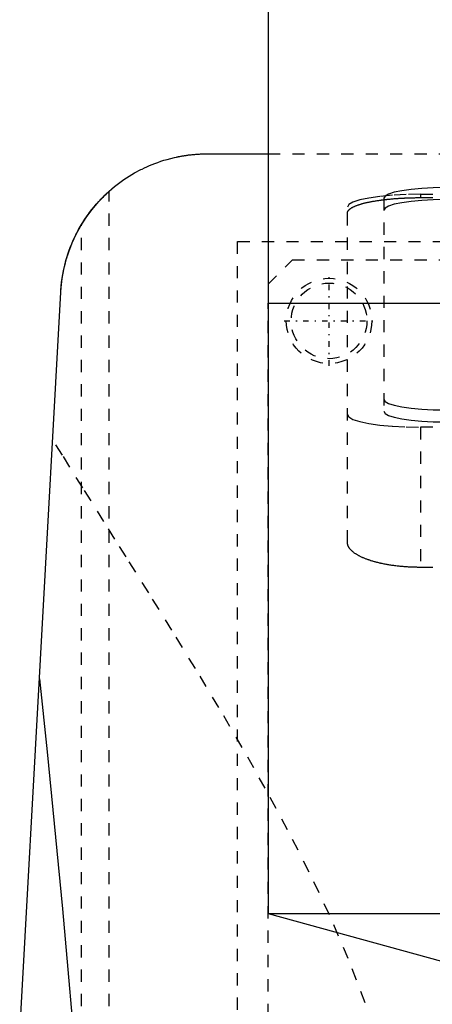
# Model space of a CAD drawing. Extents: x -125 to 125, y -123 to 443.
# Tile 5 of 9: x -65 to -32, y 249 to 330. Entities that reach past the tile are written whole.
import ezdxf

# ---------------------------------------------------------------- set-up
doc = ezdxf.new("R2010")
doc.units = 0
doc.linetypes.add('CENTER', pattern=[1.5, 0.45, -0.5, 0.05, -0.5])
doc.linetypes.add('DASHED', pattern=[2, 1, -1])
for name, color, linetype in [('AM_0', 7, 'CONTINUOUS'), ('AM_3', 7, 'DASHED'), ('AM_7', 7, 'CENTER')]:
    doc.layers.add(name, color=color, linetype=linetype)

msp = doc.modelspace()

# ---------------------------------------------------------------- linework, layer by layer
at = {"layer": 'AM_0', "color": 7, "linetype": 'CONTINUOUS'}
for p, q in [((-45, 356.3), (-45, 306.25)), ((-50, 318.5), (-45, 318.5)), ((-72.484, 116.6), (-61.982, 307.16)), ((-45, 306.25), (-45, 256.2)), ((-45, 306.25), (45, 306.25)), ((-45, 306.25), (0, 306.25)), ((-45, 256.2), (-22.5, 250)), ((-45, 256.2), (45, 256.2))]:
    msp.add_line(p, q, dxfattribs=at)
for points in [[(-61.982, 307.16, 0), (-61.956, 307.528, 0), (-61.869, 308.267, 0), (-61.735, 309.006, 0), (-61.651, 309.374, 0), (-61.554, 309.742, 0), (-61.323, 310.472, 0), (-61.044, 311.194, 0), (-60.714, 311.905, 0), (-60.332, 312.603, 0), (-59.898, 313.284, 0), (-59.661, 313.618, 0), (-59.409, 313.948, 0), (-58.862, 314.592, 0), (-58.251, 315.214, 0), (-57.568, 315.812, 0), (-56.802, 316.386, 0), (-55.928, 316.933, 0), (-55.412, 317.21, 0), (-55.319, 317.257, 0), (-55.126, 317.35, 0), (-54.925, 317.443, 0), (-54.822, 317.489, 0), (-54.716, 317.534, 0), (-54.498, 317.625, 0), (-54.271, 317.714, 0), (-54.033, 317.802, 0), (-53.786, 317.887, 0), (-53.528, 317.97, 0), (-53.394, 318.01, 0), (-53.257, 318.049, 0), (-52.973, 318.126, 0), (-52.673, 318.198, 0), (-52.49, 318.239, 0), (-52.437, 318.25, 0), (-52.383, 318.261, 0), (-52.355, 318.267, 0), (-52.327, 318.272, 0), (-52.271, 318.283, 0), (-52.213, 318.294, 0), (-52.154, 318.305, 0), (-52.094, 318.316, 0), (-52.032, 318.327, 0), (-52.001, 318.332, 0), (-51.97, 318.337, 0), (-51.906, 318.348, 0), (-51.841, 318.358, 0), (-51.775, 318.368, 0), (-51.708, 318.378, 0), (-51.641, 318.387, 0), (-51.606, 318.392, 0), (-51.572, 318.397, 0), (-51.502, 318.406, 0), (-51.431, 318.414, 0), (-51.395, 318.419, 0), (-51.359, 318.423, 0), (-51.287, 318.431, 0), (-51.213, 318.438, 0), (-51.176, 318.442, 0), (-51.139, 318.446, 0), (-51.064, 318.453, 0), (-50.988, 318.459, 0), (-50.912, 318.465, 0), (-50.835, 318.471, 0), (-50.757, 318.476, 0), (-50.718, 318.479, 0), (-50.679, 318.481, 0), (-50.6, 318.485, 0), (-50.521, 318.489, 0), (-50.441, 318.492, 0), (-50.362, 318.495, 0), (-50.281, 318.497, 0), (-50.241, 318.498, 0), (-50.201, 318.498, 0), (-50.121, 318.499, 0), (-50.04, 318.5, 0), (-50, 318.5, 0)], [(-60.267, 312.713, 0), (-60.178, 312.857, 0), (-59.993, 313.143, 0), (-59.802, 313.422, 0), (-59.706, 313.557, 0), (-59.609, 313.688, 0), (-59.419, 313.935, 0), (-59.237, 314.16, 0), (-59.067, 314.36, 0), (-58.91, 314.538, 0), (-58.759, 314.702, 0), (-58.687, 314.779, 0), (-58.617, 314.852, 0), (-58.485, 314.986, 0), (-58.366, 315.103, 0), (-58.263, 315.202, 0), (-58.175, 315.284, 0), (-58.105, 315.349, 0), (-58.077, 315.375, 0), (-58.053, 315.397, 0), (-58.019, 315.427, 0), (-58.002, 315.442, 0), (-58, 315.444, 0)], [(-61.982, 307.16, 0), (-61.972, 307.323, 0), (-61.945, 307.648, 0), (-61.909, 307.972, 0), (-61.888, 308.134, 0), (-61.865, 308.295, 0), (-61.812, 308.617, 0), (-61.75, 308.937, 0), (-61.679, 309.255, 0), (-61.6, 309.572, 0), (-61.512, 309.886, 0), (-61.465, 310.042, 0), (-61.416, 310.197, 0), (-61.312, 310.506, 0), (-61.199, 310.812, 0), (-61.077, 311.115, 0), (-60.948, 311.414, 0), (-60.81, 311.709, 0), (-60.738, 311.856, 0), (-60.665, 312.001, 0), (-60.511, 312.289, 0), (-60.35, 312.572, 0), (-60.267, 312.713, 0)], [(-63.73, 275.445, 0), (-63.093, 269.445, 0), (-61.836, 256.583, 0), (-60.603, 242.589, 0), (-59.995, 235.173, 0)]]:
    msp.add_polyline3d(points, dxfattribs=at)
at = {"layer": 'AM_3', "color": 6, "linetype": 'DASHED'}
for p, q in [((-45, 318.5), (45, 318.5)), ((-58, 116.6), (-58, 315.444)), ((-32.5, 315.182), (-32.5, 314.91)), ((-32.5, 315.182), (32.5, 315.182)), ((-38.5, 286.634), (-38.5, 314.14)), ((-35.5, 314.865), (-35.5, 297.383)), ((-32.5, 314.91), (32.5, 314.91)), ((-60.267, 116.6), (-60.267, 312.713)), ((-47.497, 311.3), (47.497, 311.3)), ((-47.497, 218.3), (-47.497, 311.3)), ((-45, 307.8), (-43, 309.8)), ((-43, 309.8), (44, 309.8)), ((-45, 221.8), (-45, 306.25)), ((-32.5, 296.081), (-32.5, 284.586)), ((32.5, 296.081), (-32.5, 296.081)), ((32.5, 284.586), (-32.5, 284.586))]:
    msp.add_line(p, q, dxfattribs=at)
for points in [[(-32.5, 315.182), (-33.671, 315.162), (-34.796, 315.103), (-35.833, 315.007), (-36.743, 314.877), (-37.489, 314.719), (-38.043, 314.539), (-38.385, 314.344), (-38.5, 314.14)], [(-30.5, 315.733), (-31.475, 315.716), (-32.413, 315.667), (-33.278, 315.587), (-34.036, 315.479), (-34.657, 315.347), (-35.119, 315.197), (-35.404, 315.034), (-35.5, 314.865)], [(-30.5, 314.748), (-31.475, 314.732), (-32.413, 314.682), (-33.278, 314.602), (-34.036, 314.494), (-34.657, 314.362), (-35.119, 314.212), (-35.404, 314.049), (-35.5, 313.88)], [(-35.5, 298.368), (-35.404, 298.199), (-35.119, 298.036), (-34.657, 297.886), (-34.036, 297.754), (-33.278, 297.646), (-32.413, 297.566), (-31.475, 297.517), (-30.5, 297.5)], [(-35.5, 297.383), (-35.404, 297.214), (-35.119, 297.051), (-34.657, 296.901), (-34.036, 296.769), (-33.278, 296.662), (-32.413, 296.581), (-31.475, 296.532), (-30.5, 296.515)], [(-38.5, 297.123), (-38.385, 296.92), (-38.043, 296.724), (-37.489, 296.544), (-36.743, 296.386), (-35.833, 296.257), (-34.796, 296.16), (-33.671, 296.101), (-32.5, 296.081)]]:
    msp.add_lwpolyline(points, dxfattribs=at)
for points in [[(-38.5, 313.644, 0), (-38.5, 313.653, 0), (-38.499, 313.671, 0), (-38.496, 313.689, 0), (-38.495, 313.699, 0), (-38.493, 313.708, 0), (-38.488, 313.726, 0), (-38.482, 313.744, 0), (-38.475, 313.762, 0), (-38.466, 313.781, 0), (-38.456, 313.799, 0), (-38.451, 313.808, 0), (-38.445, 313.818, 0), (-38.433, 313.836, 0), (-38.419, 313.854, 0), (-38.404, 313.873, 0), (-38.388, 313.891, 0), (-38.371, 313.909, 0), (-38.361, 313.919, 0), (-38.352, 313.928, 0), (-38.332, 313.946, 0), (-38.31, 313.964, 0), (-38.299, 313.973, 0), (-38.288, 313.982, 0), (-38.264, 314, 0), (-38.238, 314.018, 0), (-38.225, 314.027, 0), (-38.212, 314.036, 0), (-38.184, 314.054, 0), (-38.155, 314.072, 0), (-38.125, 314.09, 0), (-38.093, 314.107, 0), (-38.06, 314.125, 0), (-38.044, 314.134, 0), (-38.026, 314.142, 0), (-37.991, 314.16, 0), (-37.955, 314.177, 0), (-37.917, 314.194, 0), (-37.878, 314.211, 0), (-37.839, 314.227, 0), (-37.818, 314.236, 0), (-37.797, 314.244, 0), (-37.755, 314.26, 0), (-37.712, 314.277, 0), (-37.668, 314.293, 0), (-37.622, 314.309, 0), (-37.576, 314.325, 0), (-37.552, 314.332, 0), (-37.528, 314.34, 0), (-37.48, 314.356, 0), (-37.43, 314.371, 0), (-37.38, 314.386, 0), (-37.329, 314.401, 0), (-37.277, 314.415, 0), (-37.25, 314.423, 0), (-37.224, 314.43, 0), (-37.17, 314.444, 0), (-37.115, 314.458, 0), (-37.06, 314.472, 0), (-37.004, 314.485, 0), (-36.947, 314.499, 0), (-36.918, 314.505, 0), (-36.89, 314.512, 0), (-36.832, 314.525, 0), (-36.773, 314.537, 0), (-36.743, 314.544, 0), (-36.714, 314.55, 0), (-36.653, 314.562, 0), (-36.592, 314.574, 0), (-36.561, 314.58, 0), (-36.529, 314.586, 0), (-36.466, 314.598, 0), (-36.401, 314.61, 0), (-36.336, 314.621, 0), (-36.269, 314.633, 0), (-36.201, 314.644, 0), (-36.167, 314.65, 0), (-36.133, 314.655, 0), (-36.063, 314.666, 0), (-35.992, 314.677, 0), (-35.921, 314.687, 0), (-35.849, 314.697, 0), (-35.775, 314.708, 0), (-35.738, 314.713, 0), (-35.701, 314.718, 0), (-35.626, 314.727, 0), (-35.551, 314.737, 0), (-35.474, 314.746, 0), (-35.397, 314.755, 0), (-35.319, 314.764, 0), (-35.28, 314.768, 0), (-35.24, 314.772, 0), (-35.161, 314.781, 0), (-35.081, 314.789, 0), (-35.001, 314.796, 0), (-34.919, 314.804, 0), (-34.838, 314.811, 0), (-34.797, 314.815, 0), (-34.756, 314.818, 0), (-34.673, 314.825, 0), (-34.59, 314.832, 0), (-34.506, 314.838, 0), (-34.422, 314.844, 0), (-34.338, 314.85, 0), (-34.296, 314.853, 0), (-34.253, 314.855, 0), (-34.168, 314.861, 0), (-34.083, 314.866, 0), (-34.04, 314.868, 0), (-33.998, 314.87, 0), (-33.912, 314.875, 0), (-33.826, 314.879, 0), (-33.783, 314.881, 0), (-33.74, 314.883, 0), (-33.654, 314.887, 0), (-33.568, 314.89, 0), (-33.482, 314.893, 0), (-33.396, 314.896, 0), (-33.309, 314.898, 0), (-33.266, 314.9, 0), (-33.223, 314.901, 0), (-33.137, 314.903, 0), (-33.052, 314.904, 0), (-32.966, 314.906, 0), (-32.881, 314.907, 0), (-32.795, 314.908, 0), (-32.753, 314.909, 0), (-32.711, 314.909, 0), (-32.626, 314.909, 0), (-32.542, 314.91, 0), (-32.5, 314.91, 0)], [(-36.41, 247.014, 0), (-37.036, 248.859, 0), (-38.423, 252.5, 0), (-39.965, 256.079, 0), (-41.63, 259.599, 0), (-43.392, 263.06, 0), (-45.227, 266.464, 0), (-46.165, 268.143, 0), (-47.112, 269.808, 0), (-49.027, 273.088, 0), (-50.953, 276.298, 0), (-52.872, 279.435, 0), (-54.769, 282.491, 0), (-56.627, 285.461, 0), (-57.538, 286.912, 0), (-58.435, 288.339, 0), (-60.178, 291.119, 0), (-61.845, 293.794, 0), (-62.647, 295.09, 0)], [(-32.5, 284.586, 0), (-32.542, 284.586, 0), (-32.627, 284.587, 0), (-32.712, 284.587, 0), (-32.755, 284.588, 0), (-32.797, 284.589, 0), (-32.883, 284.59, 0), (-32.969, 284.593, 0), (-33.055, 284.595, 0), (-33.142, 284.598, 0), (-33.228, 284.601, 0), (-33.271, 284.603, 0), (-33.315, 284.605, 0), (-33.401, 284.61, 0), (-33.488, 284.614, 0), (-33.575, 284.62, 0), (-33.661, 284.625, 0), (-33.748, 284.631, 0), (-33.791, 284.635, 0), (-33.834, 284.638, 0), (-33.92, 284.645, 0), (-34.007, 284.653, 0), (-34.05, 284.656, 0), (-34.092, 284.66, 0), (-34.178, 284.669, 0), (-34.263, 284.678, 0), (-34.306, 284.682, 0), (-34.348, 284.687, 0), (-34.433, 284.697, 0), (-34.517, 284.707, 0), (-34.601, 284.717, 0), (-34.685, 284.728, 0), (-34.768, 284.74, 0), (-34.809, 284.746, 0), (-34.85, 284.751, 0), (-34.932, 284.764, 0), (-35.013, 284.776, 0), (-35.094, 284.789, 0), (-35.174, 284.803, 0), (-35.253, 284.817, 0), (-35.293, 284.824, 0), (-35.332, 284.831, 0), (-35.41, 284.846, 0), (-35.488, 284.861, 0), (-35.564, 284.876, 0), (-35.64, 284.892, 0), (-35.715, 284.908, 0), (-35.752, 284.916, 0), (-35.789, 284.924, 0), (-35.862, 284.941, 0), (-35.935, 284.958, 0), (-36.006, 284.976, 0), (-36.077, 284.993, 0), (-36.146, 285.011, 0), (-36.181, 285.021, 0), (-36.215, 285.03, 0), (-36.282, 285.048, 0), (-36.349, 285.067, 0), (-36.414, 285.086, 0), (-36.479, 285.106, 0), (-36.542, 285.125, 0), (-36.574, 285.135, 0), (-36.605, 285.145, 0), (-36.666, 285.165, 0), (-36.726, 285.185, 0), (-36.755, 285.195, 0), (-36.785, 285.205, 0), (-36.843, 285.226, 0), (-36.901, 285.247, 0), (-36.93, 285.258, 0), (-36.959, 285.269, 0), (-37.015, 285.291, 0), (-37.071, 285.313, 0), (-37.126, 285.335, 0), (-37.181, 285.358, 0), (-37.234, 285.381, 0), (-37.261, 285.393, 0), (-37.287, 285.405, 0), (-37.339, 285.429, 0), (-37.39, 285.453, 0), (-37.44, 285.477, 0), (-37.489, 285.502, 0), (-37.537, 285.527, 0), (-37.561, 285.54, 0), (-37.584, 285.552, 0), (-37.63, 285.578, 0), (-37.675, 285.604, 0), (-37.719, 285.63, 0), (-37.762, 285.656, 0), (-37.804, 285.682, 0), (-37.825, 285.696, 0), (-37.845, 285.709, 0), (-37.885, 285.736, 0), (-37.923, 285.763, 0), (-37.96, 285.791, 0), (-37.996, 285.818, 0), (-38.031, 285.846, 0), (-38.048, 285.86, 0), (-38.065, 285.874, 0), (-38.097, 285.902, 0), (-38.129, 285.93, 0), (-38.159, 285.958, 0), (-38.188, 285.987, 0), (-38.215, 286.015, 0), (-38.228, 286.029, 0), (-38.241, 286.044, 0), (-38.266, 286.073, 0), (-38.29, 286.101, 0), (-38.301, 286.116, 0), (-38.312, 286.13, 0), (-38.334, 286.159, 0), (-38.353, 286.188, 0), (-38.363, 286.203, 0), (-38.372, 286.217, 0), (-38.389, 286.246, 0), (-38.405, 286.275, 0), (-38.42, 286.304, 0), (-38.434, 286.333, 0), (-38.446, 286.362, 0), (-38.452, 286.377, 0), (-38.457, 286.391, 0), (-38.466, 286.42, 0), (-38.475, 286.449, 0), (-38.482, 286.478, 0), (-38.488, 286.506, 0), (-38.493, 286.535, 0), (-38.495, 286.549, 0), (-38.496, 286.563, 0), (-38.499, 286.592, 0), (-38.5, 286.62, 0), (-38.5, 286.634, 0)]]:
    msp.add_polyline3d(points, dxfattribs=at)
for radius in [3.5, 3.1]:
    msp.add_circle((-40, 304.8), radius, dxfattribs=at)
at = {"layer": 'AM_7', "color": 4, "linetype": 'CENTER'}
for p, q in [((-40, 301.125), (-40, 308.475)), ((-43.675, 304.8), (-36.325, 304.8))]:
    msp.add_line(p, q, dxfattribs=at)

doc.saveas('drawing.dxf')
